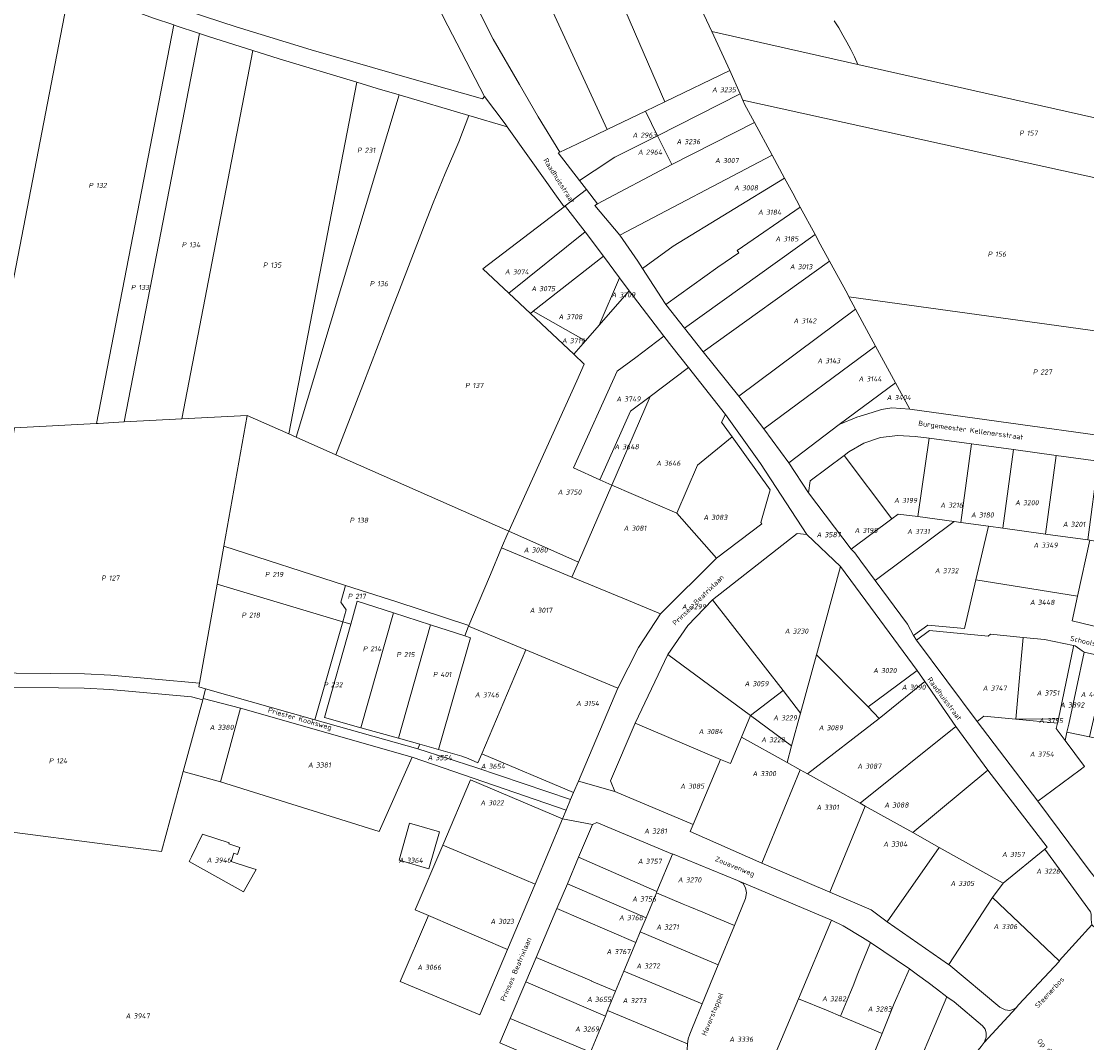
# Model space of a CAD drawing. Extents: x 184444 to 188300, y 345995 to 350408.
# Tile 8 of 43: x 185847 to 186223, y 347019 to 347379. Entities that reach past the tile are written whole.
import ezdxf
from ezdxf.enums import TextEntityAlignment as Align

# ---------------------------------------------------------------- set-up
doc = ezdxf.new("R2010")
doc.units = 0
for name, color, linetype, lineweight in [('B-WA-KG-GRENS_PERCEEL-GV', 30, 'Continuous', 18), ('B-WA-KG-GRENS_PERCEEL-S', 30, 'Continuous', 25), ('B-WA-OG-BEBOUWING_STRAATNAAM-T18', 10, 'Continuous', 18)]:
    doc.layers.add(name, color=color, linetype=linetype, lineweight=lineweight)
doc.styles.add('NLCS-ISO', font='NLCS-ISO.ttf', dxfattribs={"height": 1.8})
doc.styles.add('NLCS-ISO-M1000-T18', font='NLCS-ISO.ttf', dxfattribs={"height": 1.8})

# ---------------------------------------------------------------- blocks, each defined once
blk = doc.blocks.new('SKG-PERCEELNUMMER-SO')
at = {"style": 'NLCS-ISO', "oblique": 10, "flags": 1}
for tag, p in [('GEMEENTECODE', (0, 2.55)), ('PERCEELGROOTTE', (0, -2.45))]:
    blk.add_attdef(tag, text='', height=1.8, dxfattribs=at).set_placement(p, align=Align.MIDDLE_CENTER)
at = {"style": 'NLCS-ISO', "oblique": 10}
blk.add_attdef('SECTIE', text='', height=1.8, dxfattribs=at).set_placement((-0.5, 0), align=Align.MIDDLE_RIGHT)
blk.add_attdef('PERCEELNUMMER', text='', height=1.8, dxfattribs=at).set_placement((0.5, 0), align=Align.MIDDLE_LEFT)

msp = doc.modelspace()

# ---------------------------------------------------------------- linework, layer by layer
at = {"layer": 'B-WA-KG-GRENS_PERCEEL-GV', "flags": 128}
for points in [[(185934.447, 347509.544), (185919.031, 347487.236), (185861.54, 347399.079), (185883.989, 347390.546), (185905.952, 347382.782), (185922.833, 347377.284), (185949.386, 347369.15), (185984.886, 347358.867), (186009.804, 347351.851), (186010.517, 347352.653), (185995.974, 347380.798), (185970.529, 347433.872), (185949.713, 347477.687)], [(186097.127, 347361.853), (186090.686, 347375.594), (186066.996, 347426.133), (186042.774, 347482.158), (186021.36, 347472.879), (186066.83, 347367.649), (186074.111, 347350.797)], [(186053.73, 347341.001), (186067.293, 347347.52), (186074.111, 347350.797), (186066.83, 347367.649), (186021.36, 347472.879), (185997.713, 347462.632)], [(185997.713, 347462.632), (185995.188, 347461.538), (185974.989, 347452.785), (185984.618, 347432.323), (186002.436, 347395.181), (186013.6, 347372.932), (186022.867, 347356.896), (186029.398, 347345.51), (186037.048, 347332.985), (186043.058, 347335.873), (186053.73, 347341.001)], [(185815.998, 347234.281), (185834.009, 347235.235), (185864.199, 347391.264), (185853.445, 347395.416), (185845.668, 347398.734)], [(185900.835, 347377.934), (185893.659, 347380.365), (185877.042, 347386.444), (185870.179, 347388.955), (185866.095, 347390.532), (185865.147, 347390.898), (185864.199, 347391.264), (185834.009, 347235.235), (185835.039, 347235.29), (185836.068, 347235.344), (185844.713, 347235.802), (185873.63, 347237.334)], [(185909.907, 347374.861), (185901.304, 347377.775), (185900.835, 347377.934), (185873.63, 347237.334), (185874.145, 347237.361), (185883.407, 347237.851)], [(185928.803, 347368.881), (185913.421, 347373.671), (185909.907, 347374.861), (185883.407, 347237.851), (185903.667, 347238.924)], [(186090.686, 347375.594), (186097.127, 347361.853), (186100.696, 347353.604), (186101.659, 347351.379), (186101.671, 347351.351), (186300.192, 347307.667), (186300.817, 347314.432), (186301.48, 347321.194), (186302.181, 347327.952), (186300.06, 347328.43), (186142.266, 347363.976)], [(185926.744, 347240.146), (185941.474, 347233.63), (185965.468, 347357.677), (185938.089, 347365.989), (185928.803, 347368.881), (185903.667, 347238.924)], [(186097.127, 347361.853), (186074.111, 347350.797), (186067.293, 347347.52), (186071.534, 347338.853), (186100.696, 347353.604)], [(185941.474, 347233.63), (185944.065, 347232.484), (185980.353, 347353.235), (185972.673, 347355.49), (185965.468, 347357.677)], [(185944.065, 347232.484), (185958.084, 347226.283), (185967.599, 347250.835), (185978.447, 347279.024), (185979.958, 347282.949), (185989.163, 347307.038), (185992.362, 347315.216), (185996.613, 347325.47), (186000, 347333.422), (186001.399, 347336.706), (186004.962, 347346.01), (185980.353, 347353.235)], [(186101.659, 347351.379), (186100.696, 347353.604), (186071.534, 347338.853), (186076.651, 347328.701), (186105.757, 347343.541), (186102.243, 347350.03), (186101.671, 347351.351)], [(186295.89, 347257.945), (186297.228, 347273.326), (186298.329, 347285.99), (186299.196, 347295.947), (186299.68, 347301.807), (186300.192, 347307.667), (186101.671, 347351.351), (186102.243, 347350.03), (186105.757, 347343.541), (186112.015, 347331.984), (186116.407, 347323.875), (186119.247, 347318.63), (186121.931, 347313.675), (186127.164, 347304.013), (186128.998, 347300.627), (186132.281, 347294.564), (186138.539, 347283.008), (186139.057, 347282.051), (186265.97, 347264.481)], [(186067.293, 347347.52), (186053.73, 347341.001), (186043.058, 347335.873), (186037.048, 347332.985), (186036.55, 347332.746), (186043.996, 347323.069), (186049.173, 347326.475), (186056.46, 347331.245), (186071.534, 347338.853)], [(185958.084, 347226.283), (186019.037, 347199.322), (186043.046, 347252.417), (186045.694, 347258.273), (186041.97, 347261.771), (186026.708, 347276.109), (186019.081, 347283.274), (186009.96, 347291.844), (186038.6, 347313.803), (186035.344, 347318.378), (186032.541, 347322.34), (186018.554, 347342.019), (186004.962, 347346.01), (186001.399, 347336.706), (186000, 347333.422), (185996.613, 347325.47), (185992.362, 347315.216), (185989.163, 347307.038), (185979.958, 347282.949), (185978.447, 347279.024), (185967.599, 347250.835)], [(186112.015, 347331.984), (186105.757, 347343.541), (186076.651, 347328.701), (186050.389, 347314.761), (186049.475, 347314.274), (186058.243, 347303.731)], [(186076.651, 347328.701), (186071.534, 347338.853), (186056.46, 347331.245), (186049.173, 347326.475), (186043.996, 347323.069), (186046.478, 347319.843), (186050.389, 347314.761)], [(186112.015, 347331.984), (186058.243, 347303.731), (186064.65, 347294.614), (186066.307, 347291.957), (186077.081, 347299.819), (186116.407, 347323.875)], [(186116.407, 347323.875), (186077.081, 347299.819), (186066.307, 347291.957), (186074.211, 347279.591), (186074.46, 347279.266), (186092.892, 347292.479), (186100.187, 347297.512), (186099.625, 347298.323), (186121.931, 347313.675), (186119.247, 347318.63)], [(186039.112, 347313.83), (186038.935, 347314.06), (186038.6, 347313.803), (186009.96, 347291.844), (186019.081, 347283.274), (186045.971, 347304.917)], [(186121.931, 347313.675), (186099.625, 347298.323), (186100.187, 347297.512), (186092.892, 347292.479), (186074.46, 347279.266), (186081.023, 347270.909), (186127.164, 347304.013)], [(186019.081, 347283.274), (186026.708, 347276.109), (186027.725, 347276.888), (186052.525, 347296.353), (186045.971, 347304.917)], [(186127.164, 347304.013), (186081.023, 347270.909), (186087.652, 347262.646), (186132.281, 347294.564), (186128.998, 347300.627)], [(186058.12, 347288.677), (186052.525, 347296.353), (186027.725, 347276.888), (186046.117, 347266.503), (186050.907, 347271.97)], [(186138.539, 347283.008), (186132.281, 347294.564), (186087.652, 347262.646), (186100.207, 347246.92), (186141.421, 347277.686), (186139.057, 347282.051)], [(186061.573, 347284.143), (186058.12, 347288.677), (186050.907, 347271.97)], [(186057.325, 347255.747), (186063.881, 347260.629), (186073.813, 347268.067), (186061.573, 347284.143), (186050.907, 347271.97), (186046.117, 347266.503), (186041.97, 347261.771), (186045.694, 347258.273), (186043.046, 347252.417), (186019.037, 347199.322), (186043.633, 347188.369), (186055.427, 347215.59), (186051.237, 347217.445), (186041.88, 347221.721)], [(186139.057, 347282.051), (186141.421, 347277.686), (186148.486, 347264.64), (186155.51, 347251.669), (186160.535, 347242.391), (186265.834, 347227.812), (186265.97, 347264.481)], [(186026.708, 347276.109), (186041.97, 347261.771), (186046.117, 347266.503), (186027.725, 347276.888)], [(186109.076, 347235.457), (186148.486, 347264.64), (186141.421, 347277.686), (186100.207, 347246.92)], [(186063.881, 347260.629), (186057.325, 347255.747), (186041.88, 347221.721), (186051.237, 347217.445), (186062.036, 347241.618), (186068.976, 347246.865), (186082.441, 347257.044), (186076.585, 347264.427), (186073.813, 347268.067)], [(186109.076, 347235.457), (186117.845, 347223.414), (186135.669, 347237.016), (186155.51, 347251.669), (186148.486, 347264.64)], [(186097.838, 347232.664), (186094.153, 347237.826), (186095.577, 347240.485), (186082.441, 347257.044), (186068.976, 347246.865), (186055.427, 347215.59), (186078.313, 347205.681), (186085.684, 347222.651)], [(186135.669, 347237.016), (186141.853, 347239.534), (186147.247, 347241.235), (186150.558, 347242.224), (186154.18, 347242.883), (186160.535, 347242.391), (186155.51, 347251.669)], [(186068.976, 347246.865), (186062.036, 347241.618), (186051.237, 347217.445), (186055.427, 347215.59)], [(185926.744, 347240.146), (185903.667, 347238.924), (185883.407, 347237.851), (185874.145, 347237.361), (185873.63, 347237.334), (185844.713, 347235.802), (185829.306, 347149.273), (185832.975, 347149.388), (185869.353, 347148.939), (185878.646, 347148.493), (185909.929, 347145.703), (185916.143, 347180.603), (185918.539, 347194.061)], [(185961.449, 347180.198), (185979.558, 347174.347), (186005.022, 347166.075), (186008.254, 347173.754), (186012.568, 347184.005), (186016.52, 347193.396), (186018.696, 347198.567), (186019.037, 347199.322), (185958.084, 347226.283), (185944.065, 347232.484), (185941.474, 347233.63), (185926.744, 347240.146), (185918.539, 347194.061)], [(186095.577, 347240.485), (186094.153, 347237.826), (186097.838, 347232.664), (186111.258, 347213.864), (186108.013, 347202.34), (186108.361, 347201.964), (186092.335, 347189.813), (186072.646, 347170.192), (186064.871, 347158.294), (186057.557, 347143.918), (186043.637, 347111.153), (186056.538, 347107.461), (186055.007, 347111.302), (186063.623, 347131.635), (186075.191, 347155.762), (186082.292, 347166.084), (186091, 347175.123), (186120.834, 347198.545), (186124.274, 347198.145), (186107.941, 347223.147)], [(186097.838, 347232.664), (186085.684, 347222.651), (186078.313, 347205.681), (186092.335, 347189.813), (186108.361, 347201.964), (186108.013, 347202.34), (186111.258, 347213.864)], [(186154.212, 347203.715), (186156.412, 347205.363), (186163.455, 347204.516), (186167.399, 347232.108), (186162.492, 347232.779), (186156.379, 347233.134), (186150.207, 347232.318), (186144.346, 347230.376), (186139.062, 347227.317), (186137.399, 347226.066)], [(186167.399, 347232.108), (186163.455, 347204.516), (186176.205, 347202.74), (186178.542, 347202.415), (186182.324, 347230.136)], [(186182.324, 347230.136), (186178.542, 347202.415), (186188.337, 347201.052), (186193.401, 347200.347), (186197.13, 347228.114)], [(186124.854, 347212.899), (186139.879, 347192.977), (186154.212, 347203.715), (186137.399, 347226.066), (186125.432, 347217.067)], [(186197.13, 347228.114), (186193.401, 347200.347), (186208.468, 347198.295), (186212.177, 347226.059)], [(186208.468, 347198.295), (186223.336, 347196.304), (186227.031, 347224.047), (186212.177, 347226.059)], [(186055.427, 347215.59), (186043.633, 347188.369), (186041.36, 347183.123), (186061.327, 347174.87), (186072.646, 347170.192), (186092.335, 347189.813), (186078.313, 347205.681)], [(186148.355, 347181.887), (186148.877, 347182.278), (186176.205, 347202.74), (186163.455, 347204.516), (186156.412, 347205.363), (186154.212, 347203.715), (186139.879, 347192.977), (186141.152, 347191.732), (186143.296, 347188.716)], [(186159.784, 347166.458), (186161.819, 347162.483), (186166.944, 347166.186), (186179.843, 347164.967), (186183.884, 347182.152), (186188.337, 347201.052), (186178.542, 347202.415), (186176.205, 347202.74), (186148.877, 347182.278), (186148.355, 347181.887)], [(186223.336, 347196.304), (186208.468, 347198.295), (186193.401, 347200.347), (186188.337, 347201.052), (186183.884, 347182.152), (186219.688, 347176.412), (186224.062, 347196.178)], [(186019.037, 347199.322), (186018.696, 347198.567), (186016.52, 347193.396), (186041.36, 347183.123), (186043.633, 347188.369)], [(186091, 347175.123), (186115.873, 347143.095), (186122.037, 347135.167), (186127.639, 347155.64), (186136.073, 347186.814), (186124.274, 347198.145), (186120.834, 347198.545)], [(186238.839, 347193.666), (186238.211, 347193.728), (186224.062, 347196.178), (186219.688, 347176.412), (186217.852, 347167.72), (186232.468, 347164.142)], [(185960.48, 347167.394), (185961.642, 347171.624), (185959.773, 347174.22), (185961.449, 347180.198), (185918.539, 347194.061), (185916.143, 347180.603)], [(186012.568, 347184.005), (186008.254, 347173.754), (186005.022, 347166.075), (186004.924, 347165.841), (186004.909, 347165.806), (186025.127, 347157.46), (186057.557, 347143.918), (186064.871, 347158.294), (186072.646, 347170.192), (186061.327, 347174.87), (186041.36, 347183.123), (186016.52, 347193.396)], [(186136.073, 347186.814), (186127.639, 347155.64), (186145.901, 347137.394), (186163.122, 347150.205), (186146.738, 347172.49)], [(185912.113, 347143.671), (185950.655, 347132.812), (185960.48, 347167.394), (185916.143, 347180.603), (185909.929, 347145.703), (185909.689, 347144.353)], [(185991.397, 347166.296), (186003.526, 347162.356), (186004.909, 347165.806), (186004.924, 347165.841), (186005.022, 347166.075), (185979.558, 347174.347), (185961.449, 347180.198), (185959.773, 347174.22), (185961.642, 347171.624), (185960.48, 347167.394), (185963.323, 347166.546), (185965.617, 347174.648), (185978.358, 347170.531)], [(185978.358, 347170.531), (185965.617, 347174.648), (185963.323, 347166.546), (185953.993, 347133.603), (185966.877, 347129.989)], [(186091, 347175.123), (186082.292, 347166.084), (186075.191, 347155.762), (186104.367, 347134.241), (186115.873, 347143.095)], [(185991.397, 347166.296), (185978.358, 347170.531), (185966.877, 347129.989), (185980.106, 347126.255)], [(185960.48, 347167.394), (185950.655, 347132.812), (185986.981, 347122.577), (185987.645, 347124.13), (185980.106, 347126.255), (185966.877, 347129.989), (185953.993, 347133.603), (185963.323, 347166.546)], [(186005.508, 347161.712), (186003.526, 347162.356), (185991.397, 347166.296), (185980.106, 347126.255), (185987.645, 347124.13), (185994.321, 347122.251)], [(186005.508, 347161.712), (185994.321, 347122.251), (186000.059, 347120.636), (186002.476, 347119.906), (186004.753, 347119.112), (186008.209, 347117.608), (186009.524, 347120.73), (186025.127, 347157.46), (186004.909, 347165.806), (186003.526, 347162.356)], [(186162.99, 347160.924), (186184.287, 347132.201), (186186.67, 347134.096), (186197.975, 347132.989), (186199.682, 347151.559), (186200.603, 347161.807), (186189.105, 347162.97), (186188.271, 347162.246), (186167.513, 347164.241)], [(186213.065, 347133.152), (186218.281, 347158.587), (186218.363, 347158.986), (186208.067, 347161.146), (186200.603, 347161.807), (186199.682, 347151.559), (186197.975, 347132.989)], [(186216.681, 347131.278), (186222.136, 347156.608), (186221.39, 347157.142), (186218.91, 347158.871), (186218.363, 347158.986), (186218.281, 347158.587), (186213.065, 347133.152), (186212.697, 347131.642), (186212.215, 347129.663), (186215.341, 347125.462), (186216.012, 347128.375)], [(186009.524, 347120.73), (186041.918, 347107.106), (186043.637, 347111.153), (186057.557, 347143.918), (186025.127, 347157.46)], [(186093.781, 347118.815), (186097.287, 347117.324), (186101.199, 347126.672), (186104.367, 347134.241), (186075.191, 347155.762), (186063.623, 347131.635)], [(186117.262, 347117.718), (186121.939, 347115.107), (186124.521, 347113.666), (186149.753, 347133.292), (186145.901, 347137.394), (186127.639, 347155.64), (186122.037, 347135.167), (186118.862, 347123.566)], [(186216.681, 347131.278), (186216.012, 347128.375), (186224.033, 347126.736), (186230.391, 347154.754), (186222.136, 347156.608)], [(186145.901, 347137.394), (186149.753, 347133.292), (186165.928, 347146.296), (186163.122, 347150.205)], [(185821.959, 347096.008), (185896.552, 347086.336), (185904.202, 347114.525), (185911.07, 347139.829), (185907.148, 347140.932), (185878.303, 347143.504), (185869.219, 347143.939), (185833.024, 347144.386), (185817.742, 347143.908)], [(185986.981, 347122.577), (185950.655, 347132.812), (185912.113, 347143.671), (185911.209, 347140.342), (185924.362, 347136.869), (185984.934, 347119.615), (185985.01, 347119.594), (186039.321, 347100.865), (186040.88, 347104.611), (186007.494, 347115.907)], [(186165.928, 347146.296), (186149.753, 347133.292), (186124.521, 347113.666), (186143.046, 347103.324), (186176.816, 347130.421)], [(185911.07, 347139.829), (185904.202, 347114.525), (185917.313, 347110.881), (185924.362, 347136.869), (185911.209, 347140.342)], [(186104.367, 347134.241), (186118.862, 347123.566), (186122.037, 347135.167), (186115.873, 347143.095)], [(185917.313, 347110.881), (185973.277, 347093.36), (185984.934, 347119.615), (185924.362, 347136.869)], [(186117.262, 347117.718), (186118.862, 347123.566), (186104.367, 347134.241), (186101.199, 347126.672)], [(186205.719, 347104.097), (186207.94, 347105.734), (186220.631, 347115.089), (186222.199, 347116.244), (186215.341, 347125.462), (186212.215, 347129.663), (186212.697, 347131.642), (186197.975, 347132.989), (186186.67, 347134.096), (186184.287, 347132.201)], [(186213.065, 347133.152), (186197.975, 347132.989), (186212.697, 347131.642)], [(186084.153, 347095.816), (186093.781, 347118.815), (186063.623, 347131.635), (186055.007, 347111.302), (186056.538, 347107.461)], [(186188.075, 347115.002), (186176.816, 347130.421), (186143.046, 347103.324), (186144.79, 347102.351), (186161.606, 347092.964)], [(186215.341, 347125.462), (186222.199, 347116.244), (186220.631, 347115.089), (186207.94, 347105.734), (186205.719, 347104.097), (186205.73, 347104.082), (186224.27, 347079.297), (186226.491, 347076.471), (186229.037, 347073.268), (186229.898, 347072.216), (186232.084, 347083.75), (186233.937, 347092.967), (186235.053, 347098.955), (186242.278, 347123.007), (186228.014, 347125.922), (186224.033, 347126.736), (186216.012, 347128.375)], [(186084.153, 347095.816), (186083.043, 347093.35), (186108.373, 347082.217), (186121.939, 347115.107), (186117.262, 347117.718), (186101.199, 347126.672), (186097.287, 347117.324), (186093.781, 347118.815)], [(185994.321, 347122.251), (185987.645, 347124.13), (185986.981, 347122.577), (186007.494, 347115.907), (186040.88, 347104.611), (186041.918, 347107.106), (186009.524, 347120.73), (186008.209, 347117.608), (186004.753, 347119.112), (186002.476, 347119.906), (186000.059, 347120.636)], [(186108.373, 347082.217), (186132.365, 347071.962), (186144.79, 347102.351), (186143.046, 347103.324), (186124.521, 347113.666), (186121.939, 347115.107)], [(186161.606, 347092.964), (186170.904, 347087.774), (186193.546, 347075.134), (186208.196, 347087.086), (186209.037, 347087.891), (186188.075, 347115.002)], [(186038.072, 347097.865), (186028.325, 347074.819), (186018.567, 347051.746), (186008.813, 347028.682), (185980.752, 347040.476), (185990.729, 347063.68), (185986.06, 347065.682), (185995.787, 347088.546), (186005.603, 347111.589)], [(186038.072, 347097.865), (186005.603, 347111.589), (185995.787, 347088.546), (186008.936, 347082.999), (186028.325, 347074.819)], [(186174.341, 347046.418), (186174.262, 347046.482), (186152.589, 347061.493), (186146.881, 347065.721), (186132.365, 347071.962), (186108.373, 347082.217), (186083.043, 347093.35), (186084.153, 347095.816), (186056.538, 347107.461), (186043.637, 347111.153), (186041.918, 347107.106), (186040.88, 347104.611), (186039.321, 347100.865), (186038.072, 347097.865), (186048.603, 347095.875), (186050.129, 347096.601), (186076.803, 347085.418), (186076.826, 347085.473), (186099.794, 347076.047), (186132.889, 347062.144), (186137.003, 347060.046), (186143.864, 347056.011), (186146.743, 347054.203), (186160.434, 347044.938), (186163.29, 347042.854), (186166.993, 347040.13), (186169.947, 347037.871), (186173.592, 347035.043), (186176.186, 347033.299), (186186.272, 347024.834), (186187.125, 347023.683), (186187.571, 347022.333), (186187.544, 347020.82), (186186.782, 347018.928), (186198.052, 347031.211), (186197.47, 347030.863), (186195.868, 347030.231), (186194.178, 347030.397), (186192.373, 347031.41)], [(186161.606, 347092.964), (186144.79, 347102.351), (186132.365, 347071.962), (186146.881, 347065.721), (186152.589, 347061.493), (186170.904, 347087.774)], [(185984.053, 347096.269), (185980.394, 347083.261), (185990.912, 347080.201), (185994.571, 347093.209)], [(185980.394, 347083.261), (185984.053, 347096.269), (185994.571, 347093.209), (185990.912, 347080.201)], [(186048.603, 347095.875), (186043.682, 347084.258), (186071.351, 347072.23), (186076.803, 347085.418), (186050.129, 347096.601)], [(185910.969, 347092.433), (185907.067, 347084.482), (185906.26, 347082.834), (185925.464, 347072.088), (185929.981, 347079.911), (185927.204, 347080.83), (185921.114, 347082.839), (185922.052, 347085.691), (185923.332, 347085.272), (185924.13, 347087.717), (185920.298, 347088.973), (185920.41, 347089.317)], [(185906.26, 347082.834), (185907.067, 347084.482), (185910.969, 347092.433), (185920.41, 347089.317), (185920.298, 347088.973), (185924.13, 347087.717), (185923.332, 347085.272), (185922.052, 347085.691), (185921.114, 347082.839), (185927.204, 347080.83), (185929.981, 347079.911), (185925.464, 347072.088)], [(186028.325, 347074.819), (186008.936, 347082.999), (185995.787, 347088.546), (185986.06, 347065.682), (185990.729, 347063.68), (186018.567, 347051.746)], [(186189.802, 347070.096), (186193.546, 347075.134), (186170.904, 347087.774), (186152.589, 347061.493), (186174.262, 347046.482), (186174.341, 347046.418)], [(186224.859, 347060.417), (186224.62, 347062.348), (186224.612, 347063.108), (186224.56, 347064.222), (186224.328, 347065.029), (186208.196, 347087.086), (186193.546, 347075.134), (186189.802, 347070.096), (186213.27, 347047.783)], [(186071.145, 347071.732), (186071.351, 347072.23), (186043.682, 347084.258), (186039.736, 347074.942), (186067.515, 347062.949)], [(186071.351, 347072.23), (186071.145, 347071.732), (186080.657, 347067.724), (186082.979, 347066.76), (186087.555, 347064.903), (186090.028, 347063.875), (186098.687, 347060.171), (186102.597, 347069.686), (186102.972, 347071.75), (186102.62, 347073.494), (186101.772, 347075.02), (186099.794, 347076.047), (186076.826, 347085.473), (186076.803, 347085.418)], [(186039.736, 347074.942), (186036.027, 347066.184), (186063.908, 347054.233), (186065.454, 347057.937), (186067.515, 347062.949)], [(186071.145, 347071.732), (186067.515, 347062.949), (186065.454, 347057.937), (186093.004, 347046.292), (186098.687, 347060.171), (186090.028, 347063.875), (186087.555, 347064.903), (186082.979, 347066.76), (186080.657, 347067.724)], [(186174.341, 347046.418), (186192.373, 347031.41), (186194.178, 347030.397), (186195.868, 347030.231), (186197.47, 347030.863), (186198.052, 347031.211), (186198.983, 347032.223), (186213.426, 347047.642), (186213.27, 347047.783), (186189.802, 347070.096)], [(186056.73, 347036.989), (186059.655, 347044.046), (186063.908, 347054.233), (186036.027, 347066.184), (186028.728, 347048.951), (186048.293, 347040.64), (186048.273, 347040.593)], [(185990.729, 347063.68), (185980.752, 347040.476), (186008.813, 347028.682), (186018.567, 347051.746)], [(186121.3, 347034.363), (186131.802, 347030.045), (186136.091, 347028.277), (186139.624, 347036.732), (186140.545, 347038.978), (186142.254, 347043.236), (186146.743, 347054.203), (186143.864, 347056.011), (186137.003, 347060.046), (186132.889, 347062.144)], [(186093.004, 347046.292), (186065.454, 347057.937), (186063.908, 347054.233), (186059.655, 347044.046), (186087.256, 347032.55)], [(186150.878, 347022.096), (186152.179, 347025.651), (186155.109, 347032.642), (186160.434, 347044.938), (186146.743, 347054.203), (186142.254, 347043.236), (186140.545, 347038.978), (186139.624, 347036.732), (186136.091, 347028.277), (186137.852, 347027.551)], [(186053.162, 347028.23), (186053.925, 347030.222), (186056.73, 347036.989), (186048.273, 347040.593), (186048.293, 347040.64), (186028.728, 347048.951), (186025.064, 347040.301)], [(186082.121, 347018.463), (186082.391, 347020.17), (186082.939, 347021.891), (186083.606, 347023.638), (186087.256, 347032.55), (186059.655, 347044.046), (186056.73, 347036.989), (186053.925, 347030.222)], [(186161.948, 347007.47), (186165.663, 347016.07), (186168.282, 347022.256), (186173.592, 347035.043), (186169.947, 347037.871), (186166.993, 347040.13), (186163.29, 347042.854), (186160.434, 347044.938), (186155.109, 347032.642), (186152.179, 347025.651), (186150.878, 347022.096), (186147.302, 347013.538)], [(186025.064, 347040.301), (186019.617, 347027.441), (186047.887, 347015.472), (186053.162, 347028.23)], [(186121.306, 347011.378), (186142.733, 347002.526), (186147.302, 347013.538), (186150.878, 347022.096), (186137.852, 347027.551), (186136.091, 347028.277), (186131.802, 347030.045), (186121.3, 347034.363), (186113.119, 347014.76)], [(186161.948, 347007.47), (186175.384, 347001.903), (186177.4, 347005.57), (186180.136, 347009.942), (186182.953, 347014.093), (186185.707, 347017.512), (186186.782, 347018.928), (186187.544, 347020.82), (186187.571, 347022.333), (186187.125, 347023.683), (186186.272, 347024.834), (186176.186, 347033.299), (186173.592, 347035.043), (186168.282, 347022.256), (186165.663, 347016.07)], [(186044.263, 347006.704), (186047.887, 347015.472), (186019.617, 347027.441), (186015.956, 347018.797)], [(186053.162, 347028.23), (186047.887, 347015.472), (186044.263, 347006.704), (186041.81, 347000.68), (186055.81, 346994.324), (186069.833, 346987.958), (186077.428, 347006.397), (186083.892, 347010.4), (186082.984, 347012.283), (186082.355, 347014.299), (186082.071, 347016.391), (186082.121, 347018.463), (186053.925, 347030.222)]]:
    msp.add_lwpolyline(points, close=True, dxfattribs=at)
for points in [[(186066.996, 347426.133), (186090.686, 347375.594), (186142.266, 347363.976), (186141.045, 347366.625), (186139.756, 347369.242), (186138.4, 347371.824), (186136.978, 347374.371), (186135.489, 347376.879), (186133.937, 347379.349)], [(186133.937, 347379.349), (186135.489, 347376.879), (186136.978, 347374.371), (186138.4, 347371.824), (186139.756, 347369.242), (186141.045, 347366.625), (186142.266, 347363.976), (186300.06, 347328.43), (186299.315, 347347.592), (186298.553, 347367.168), (186298.303, 347373.598), (186152.138, 347407.319)], [(185995.974, 347380.798), (186010.517, 347352.653), (186017.803, 347343.076), (186018.554, 347342.019), (186032.541, 347322.34), (186035.344, 347318.378), (186038.6, 347313.803), (186038.935, 347314.06), (186046.478, 347319.843), (186043.996, 347323.069), (186036.55, 347332.746), (186037.048, 347332.985), (186029.398, 347345.51), (186022.867, 347356.896), (186013.6, 347372.932), (186002.436, 347395.181)], [(185893.659, 347380.365), (185900.835, 347377.934), (185901.304, 347377.775), (185909.907, 347374.861), (185913.421, 347373.671), (185928.803, 347368.881), (185938.089, 347365.989), (185965.468, 347357.677), (185972.673, 347355.49), (185980.353, 347353.235), (186004.962, 347346.01), (186018.554, 347342.019), (186017.803, 347343.076), (186010.517, 347352.653), (186009.804, 347351.851), (185984.886, 347358.867), (185949.386, 347369.15), (185922.833, 347377.284), (185905.952, 347382.782)], [(186224.27, 347079.297), (186205.73, 347104.082), (186205.719, 347104.097), (186184.287, 347132.201), (186162.99, 347160.924), (186161.819, 347162.483), (186159.784, 347166.458), (186148.355, 347181.887), (186143.296, 347188.716), (186141.152, 347191.732), (186139.879, 347192.977), (186124.854, 347212.899), (186117.845, 347223.414), (186109.076, 347235.457), (186100.207, 347246.92), (186087.652, 347262.646), (186081.023, 347270.909), (186074.46, 347279.266), (186074.211, 347279.591), (186066.307, 347291.957), (186064.65, 347294.614), (186058.243, 347303.731), (186049.475, 347314.274), (186050.389, 347314.761), (186046.478, 347319.843), (186038.935, 347314.06), (186039.112, 347313.83), (186045.971, 347304.917), (186052.525, 347296.353), (186058.12, 347288.677), (186061.573, 347284.143), (186073.813, 347268.067), (186076.585, 347264.427), (186082.441, 347257.044), (186095.577, 347240.485), (186107.941, 347223.147), (186124.274, 347198.145), (186136.073, 347186.814), (186146.738, 347172.49), (186163.122, 347150.205), (186165.928, 347146.296), (186176.816, 347130.421), (186188.075, 347115.002), (186209.037, 347087.891), (186208.196, 347087.086), (186224.328, 347065.029)], [(186265.834, 347227.812), (186160.535, 347242.391), (186154.18, 347242.883), (186150.558, 347242.224), (186147.247, 347241.235), (186141.853, 347239.534), (186135.669, 347237.016), (186117.845, 347223.414), (186124.854, 347212.899), (186125.432, 347217.067), (186137.399, 347226.066), (186139.062, 347227.317), (186144.346, 347230.376), (186150.207, 347232.318), (186156.379, 347233.134), (186162.492, 347232.779), (186167.399, 347232.108), (186182.324, 347230.136), (186197.13, 347228.114), (186212.177, 347226.059), (186227.031, 347224.047)], [(186232.468, 347164.142), (186217.852, 347167.72), (186219.688, 347176.412), (186183.884, 347182.152), (186179.843, 347164.967), (186166.944, 347166.186), (186161.819, 347162.483), (186162.99, 347160.924), (186167.513, 347164.241), (186188.271, 347162.246), (186189.105, 347162.97), (186200.603, 347161.807), (186208.067, 347161.146), (186218.363, 347158.986), (186218.91, 347158.871), (186221.39, 347157.142), (186222.136, 347156.608), (186230.391, 347154.754)], [(185833.024, 347144.386), (185869.219, 347143.939), (185878.303, 347143.504), (185907.148, 347140.932), (185911.07, 347139.829), (185911.209, 347140.342), (185912.113, 347143.671), (185909.689, 347144.353), (185909.929, 347145.703), (185878.646, 347148.493), (185869.353, 347148.939), (185832.975, 347149.388)], [(186015.956, 347018.797), (186019.617, 347027.441), (186025.064, 347040.301), (186028.728, 347048.951), (186036.027, 347066.184), (186039.736, 347074.942), (186043.682, 347084.258), (186048.603, 347095.875), (186038.072, 347097.865), (186039.321, 347100.865), (185985.01, 347119.594), (185984.934, 347119.615), (185973.277, 347093.36), (185917.313, 347110.881), (185904.202, 347114.525), (185896.552, 347086.336), (185821.959, 347096.008)], [(186113.119, 347014.76), (186121.3, 347034.363), (186132.889, 347062.144), (186099.794, 347076.047), (186101.772, 347075.02), (186102.62, 347073.494), (186102.972, 347071.75), (186102.597, 347069.686), (186098.687, 347060.171), (186093.004, 347046.292), (186087.256, 347032.55), (186083.606, 347023.638), (186082.939, 347021.891), (186082.391, 347020.17), (186082.121, 347018.463)], [(186233.838, 347002.797), (186259.086, 347029.746), (186224.859, 347060.417), (186213.27, 347047.783), (186213.426, 347047.642), (186198.983, 347032.223), (186198.052, 347031.211), (186186.782, 347018.928), (186185.707, 347017.512)]]:
    msp.add_lwpolyline(points, dxfattribs=at)

# ---------------------------------------------------------------- block references
at = {"layer": 'B-WA-KG-GRENS_PERCEEL-S', "color": 30}
for p, values in [((186093.062, 347355.062), {'PERCEELNUMMER': '3235', 'SECTIE': 'A'}), ((186065.015, 347339.062), {'PERCEELNUMMER': '2963', 'SECTIE': 'A'}), ((186201.34, 347339.763), {'PERCEELNUMMER': '157', 'SECTIE': 'P'}), ((186080.523, 347336.751), {'PERCEELNUMMER': '3236', 'SECTIE': 'A'}), ((185967.715, 347333.723), {'PERCEELNUMMER': '231', 'SECTIE': 'P'}), ((186066.915, 347333.053), {'PERCEELNUMMER': '2964', 'SECTIE': 'A'}), ((186094.137, 347330.069), {'PERCEELNUMMER': '3007', 'SECTIE': 'A'}), ((185872.922, 347321.301), {'PERCEELNUMMER': '132', 'SECTIE': 'P'}), ((186100.843, 347320.439), {'PERCEELNUMMER': '3008', 'SECTIE': 'A'}), ((186109.293, 347311.859), {'PERCEELNUMMER': '3184', 'SECTIE': 'A'}), ((185905.792, 347300.384), {'PERCEELNUMMER': '134', 'SECTIE': 'P'}), ((186115.417, 347302.452), {'PERCEELNUMMER': '3185', 'SECTIE': 'A'}), ((186190.175, 347297.053), {'PERCEELNUMMER': '156', 'SECTIE': 'P'}), ((185934.479, 347293.212), {'PERCEELNUMMER': '135', 'SECTIE': 'P'}), ((186019.966, 347290.802), {'PERCEELNUMMER': '3074', 'SECTIE': 'A'}), ((186120.519, 347292.626), {'PERCEELNUMMER': '3013', 'SECTIE': 'A'}), ((185887.855, 347285.315), {'PERCEELNUMMER': '133', 'SECTIE': 'P'}), ((185972.13, 347286.638), {'PERCEELNUMMER': '136', 'SECTIE': 'P'}), ((186029.309, 347284.89), {'PERCEELNUMMER': '3075', 'SECTIE': 'A'}), ((186057.582, 347282.722), {'PERCEELNUMMER': '3709', 'SECTIE': 'A'}), ((186038.876, 347274.986), {'PERCEELNUMMER': '3708', 'SECTIE': 'A'}), ((186121.806, 347273.542), {'PERCEELNUMMER': '3142', 'SECTIE': 'A'}), ((186040.089, 347266.513), {'PERCEELNUMMER': '3719', 'SECTIE': 'A'}), ((186130.229, 347259.445), {'PERCEELNUMMER': '3143', 'SECTIE': 'A'}), ((186206.121, 347255.496), {'PERCEELNUMMER': '227', 'SECTIE': 'P'}), ((186144.747, 347253.045), {'PERCEELNUMMER': '3144', 'SECTIE': 'A'}), ((186005.805, 347250.75), {'PERCEELNUMMER': '137', 'SECTIE': 'P'}), ((186059.299, 347245.968), {'PERCEELNUMMER': '3749', 'SECTIE': 'A'}), ((186154.695, 347246.455), {'PERCEELNUMMER': '3404', 'SECTIE': 'A'}), ((186058.615, 347229.105), {'PERCEELNUMMER': '3648', 'SECTIE': 'A'}), ((186073.355, 347223.311), {'PERCEELNUMMER': '3646', 'SECTIE': 'A'}), ((186038.612, 347213.118), {'PERCEELNUMMER': '3750', 'SECTIE': 'A'}), ((186157.309, 347210.151), {'PERCEELNUMMER': '3199', 'SECTIE': 'A'}), ((186173.612, 347208.505), {'PERCEELNUMMER': '3216', 'SECTIE': 'A'}), ((186200.017, 347209.37), {'PERCEELNUMMER': '3200', 'SECTIE': 'A'}), ((185965.047, 347203.17), {'PERCEELNUMMER': '138', 'SECTIE': 'P'}), ((186090.034, 347204.218), {'PERCEELNUMMER': '3083', 'SECTIE': 'A'}), ((186184.433, 347205.042), {'PERCEELNUMMER': '3180', 'SECTIE': 'A'}), ((186061.864, 347200.387), {'PERCEELNUMMER': '3081', 'SECTIE': 'A'}), ((186143.353, 347199.587), {'PERCEELNUMMER': '3198', 'SECTIE': 'A'}), ((186161.924, 347199.198), {'PERCEELNUMMER': '3731', 'SECTIE': 'A'}), ((186216.848, 347201.744), {'PERCEELNUMMER': '3201', 'SECTIE': 'A'}), ((186129.958, 347198.082), {'PERCEELNUMMER': '3587', 'SECTIE': 'A'}), ((186026.636, 347192.676), {'PERCEELNUMMER': '3080', 'SECTIE': 'A'}), ((186206.491, 347194.394), {'PERCEELNUMMER': '3349', 'SECTIE': 'A'}), ((185935.165, 347184.045), {'PERCEELNUMMER': '219', 'SECTIE': 'P'}), ((186171.687, 347185.368), {'PERCEELNUMMER': '3732', 'SECTIE': 'A'}), ((185877.423, 347182.789), {'PERCEELNUMMER': '127', 'SECTIE': 'P'}), ((185964.377, 347176.351), {'PERCEELNUMMER': '217', 'SECTIE': 'P'}), ((186082.426, 347172.681), {'PERCEELNUMMER': '3299', 'SECTIE': 'A'}), ((186205.227, 347174.218), {'PERCEELNUMMER': '3448', 'SECTIE': 'A'}), ((185926.895, 347169.728), {'PERCEELNUMMER': '218', 'SECTIE': 'P'}), ((186028.723, 347171.412), {'PERCEELNUMMER': '3017', 'SECTIE': 'A'}), ((186118.731, 347164.072), {'PERCEELNUMMER': '3230', 'SECTIE': 'A'}), ((185969.699, 347157.843), {'PERCEELNUMMER': '214', 'SECTIE': 'P'}), ((185981.554, 347155.787), {'PERCEELNUMMER': '215', 'SECTIE': 'P'}), ((186149.907, 347150.138), {'PERCEELNUMMER': '3020', 'SECTIE': 'A'}), ((185994.443, 347148.765), {'PERCEELNUMMER': '401', 'SECTIE': 'P'}), ((185955.788, 347145.142), {'PERCEELNUMMER': '232', 'SECTIE': 'P'}), ((186104.542, 347145.517), {'PERCEELNUMMER': '3059', 'SECTIE': 'A'}), ((186160.028, 347144.246), {'PERCEELNUMMER': '3090', 'SECTIE': 'A'}), ((186188.589, 347143.963), {'PERCEELNUMMER': '3747', 'SECTIE': 'A'}), ((186009.379, 347141.582), {'PERCEELNUMMER': '3746', 'SECTIE': 'A'}), ((186045.091, 347138.552), {'PERCEELNUMMER': '3154', 'SECTIE': 'A'}), ((186207.602, 347142.239), {'PERCEELNUMMER': '3751', 'SECTIE': 'A'}), ((186223.168, 347141.703), {'PERCEELNUMMER': '4026', 'SECTIE': 'A'}), ((186215.885, 347138.006), {'PERCEELNUMMER': '3892', 'SECTIE': 'A'}), ((186114.658, 347133.456), {'PERCEELNUMMER': '3229', 'SECTIE': 'A'}), ((186208.437, 347132.505), {'PERCEELNUMMER': '3755', 'SECTIE': 'A'}), ((185915.791, 347130.112), {'PERCEELNUMMER': '3380', 'SECTIE': 'A'}), ((186088.335, 347128.639), {'PERCEELNUMMER': '3084', 'SECTIE': 'A'}), ((186130.713, 347129.981), {'PERCEELNUMMER': '3089', 'SECTIE': 'A'}), ((186110.419, 347125.748), {'PERCEELNUMMER': '3228', 'SECTIE': 'A'}), ((186205.192, 347120.638), {'PERCEELNUMMER': '3754', 'SECTIE': 'A'}), ((185858.904, 347118.341), {'PERCEELNUMMER': '124', 'SECTIE': 'P'}), ((185950.491, 347116.826), {'PERCEELNUMMER': '3381', 'SECTIE': 'A'}), ((185992.705, 347119.415), {'PERCEELNUMMER': '3554', 'SECTIE': 'A'}), ((186011.474, 347116.382), {'PERCEELNUMMER': '3654', 'SECTIE': 'A'}), ((186144.34, 347116.432), {'PERCEELNUMMER': '3087', 'SECTIE': 'A'}), ((186107.329, 347113.796), {'PERCEELNUMMER': '3300', 'SECTIE': 'A'}), ((186081.842, 347109.376), {'PERCEELNUMMER': '3085', 'SECTIE': 'A'}), ((186011.315, 347103.501), {'PERCEELNUMMER': '3022', 'SECTIE': 'A'}), ((186129.885, 347101.921), {'PERCEELNUMMER': '3301', 'SECTIE': 'A'}), ((186153.872, 347102.71), {'PERCEELNUMMER': '3088', 'SECTIE': 'A'}), ((186069.129, 347093.534), {'PERCEELNUMMER': '3281', 'SECTIE': 'A'}), ((186153.486, 347088.942), {'PERCEELNUMMER': '3304', 'SECTIE': 'A'}), ((185914.767, 347083.283), {'PERCEELNUMMER': '3946', 'SECTIE': 'A'}), ((185982.535, 347083.195), {'PERCEELNUMMER': '3364', 'SECTIE': 'A'}), ((186066.885, 347082.848), {'PERCEELNUMMER': '3757', 'SECTIE': 'A'}), ((186195.391, 347085.29), {'PERCEELNUMMER': '3157', 'SECTIE': 'A'}), ((186207.486, 347079.356), {'PERCEELNUMMER': '3226', 'SECTIE': 'A'}), ((186080.998, 347076.295), {'PERCEELNUMMER': '3270', 'SECTIE': 'A'}), ((186177.183, 347075.051), {'PERCEELNUMMER': '3305', 'SECTIE': 'A'}), ((186064.897, 347069.563), {'PERCEELNUMMER': '3756', 'SECTIE': 'A'}), ((186014.866, 347061.664), {'PERCEELNUMMER': '3023', 'SECTIE': 'A'}), ((186060.231, 347062.94), {'PERCEELNUMMER': '3766', 'SECTIE': 'A'}), ((186073.417, 347059.675), {'PERCEELNUMMER': '3271', 'SECTIE': 'A'}), ((186192.398, 347059.855), {'PERCEELNUMMER': '3306', 'SECTIE': 'A'}), ((186055.838, 347050.989), {'PERCEELNUMMER': '3767', 'SECTIE': 'A'}), ((185989.065, 347045.475), {'PERCEELNUMMER': '3066', 'SECTIE': 'A'}), ((186066.368, 347045.937), {'PERCEELNUMMER': '3272', 'SECTIE': 'A'}), ((186048.949, 347034.153), {'PERCEELNUMMER': '3655', 'SECTIE': 'A'}), ((186061.505, 347033.716), {'PERCEELNUMMER': '3273', 'SECTIE': 'A'}), ((186131.905, 347034.375), {'PERCEELNUMMER': '3282', 'SECTIE': 'A'}), ((186147.98, 347030.75), {'PERCEELNUMMER': '3283', 'SECTIE': 'A'}), ((185886.129, 347028.306), {'PERCEELNUMMER': '3947', 'SECTIE': 'A'}), ((186044.74, 347023.689), {'PERCEELNUMMER': '3269', 'SECTIE': 'A'}), ((186099.161, 347020.079), {'PERCEELNUMMER': '3336', 'SECTIE': 'A'})]:
    msp.add_blockref('SKG-PERCEELNUMMER-SO', p, dxfattribs=at).add_auto_attribs(values)

# ---------------------------------------------------------------- texts
at = {"layer": 'B-WA-OG-BEBOUWING_STRAATNAAM-T18', "style": 'NLCS-ISO-M1000-T18'}
for s, rotation, p in [('Raadhuisstraat', 302.3, (186036.841, 347322.967)), ('Burgemeester Kellenersstraat', 352.3, (186182.067, 347234.699)), ('Prinses Beatrixlaan', 44.4, (186085.889, 347175.028)), ('Schoolstraat', 347.6, (186224.691, 347159.949)), ('Raadhuisstraat', 306.9, (186172.851, 347140.222)), ('Priester Kooksweg', 344.3, (185945.295, 347132.876)), ('Zouavenweg', 337.7, (186098.773, 347080.799)), ('Prinses Beatrixlaan', 67, (186021.578, 347044.754)), ('Steenerbos', 47.4, (186209.844, 347036.594)), ('Haverstoppel', 67.5, (186091.166, 347028.843)), ('Op den Kamp', 317.1, (186211.804, 347013.996))]:
    msp.add_text(s, height=1.8, rotation=rotation, dxfattribs=at).set_placement(p, align=Align.MIDDLE)

doc.saveas('drawing.dxf')
